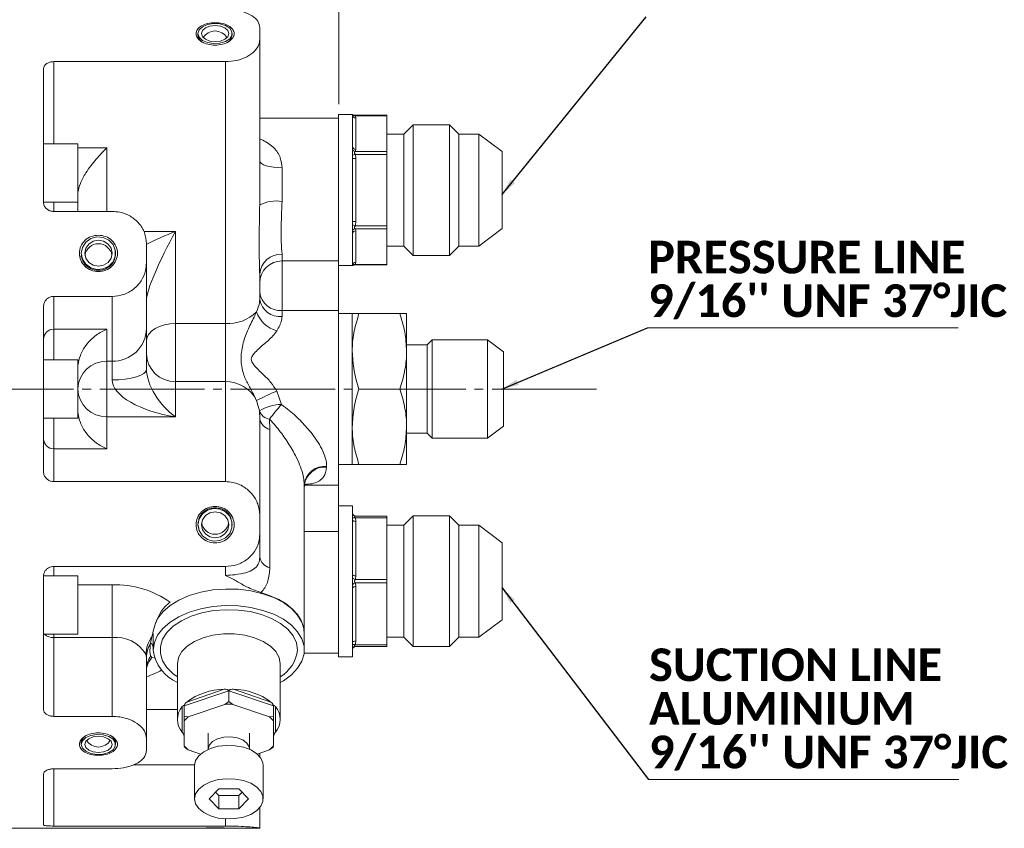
# Model space of a CAD drawing. Header units: millimetres. Extents: x 10 to 831, y 10 to 584.
# Tile 17 of 25: x 407 to 551, y 405 to 523. Entities that reach past the tile are written whole.
import ezdxf

# ---------------------------------------------------------------- set-up
doc = ezdxf.new("R2010")
doc.units = ezdxf.units.MM
doc.linetypes.add('SLD-Centro', pattern=[19.05, 15.24, -1.27, 1.27, -1.27])
doc.linetypes.add('SLD-Solido', pattern=[0])
doc.styles.add('SLDTEXTSTYLE1', font='CALIBRIB.TTF')
doc.styles.add('SLDTEXTSTYLE3', font='GOTHIC.TTF', dxfattribs={"width": 0.913})
doc.styles.get("Standard").update_dxf_attribs({"font": 'CALIBRI.TTF'})
doc.dimstyles.new('SLDDIMSTYLE0', dxfattribs={"dimtxt": 3, "dimasz": 2.5, "dimexe": 0, "dimexo": 0.0625, "dimgap": 0.75, "dimtad": 1, "dimrnd": 1e-09, "dimzin": 12, "dimdsep": 46, "dimtxsty": 'SLDTEXTSTYLE3', "dimsah": 1, "dimcen": 0.09, "dimadec": 0, "dimazin": 3, "dimtfac": 1, "dimtofl": 0, "dimtmove": 0, "dimatfit": 3, "dimfxl": 0, "dimfrac": 2, "dimtolj": 1, "dimtzin": 12, "dimarcsym": 0})
doc.dimstyles.new('SLDDIMSTYLE3', dxfattribs={"dimtxt": 0.18, "dimasz": 2.5, "dimexe": 0, "dimexo": 0.0625, "dimgap": 0, "dimtad": 0, "dimtih": 1, "dimtoh": 1, "dimdec": 0, "dimrnd": 1e-09, "dimzin": 0, "dimdsep": 46, "dimtxsty": 'Standard', "dimsah": 1, "dimcen": 0.09, "dimadec": 0, "dimazin": 0, "dimtfac": 2.5, "dimtdec": 0, "dimtofl": 0, "dimtmove": 0, "dimatfit": 3, "dimfxl": 0, "dimfrac": 2, "dimtolj": 1, "dimtzin": 0, "dimarcsym": 0})

# ---------------------------------------------------------------- blocks, each defined once
blk = doc.blocks.new('_D_2')
at = {"color": 7, "linetype": 'SLD-Solido', "lineweight": 0}
for p, q in [((317.4, 505.72), (317.4, 560.76)), ((453.9, 559.76), (317.4, 559.76)), ((453.9, 510.2), (453.9, 560.76))]:
    blk.add_line(p, q, dxfattribs=at)
for points in [[(317.4, 559.76), (319.9, 559.45), (319.9, 560.07)], [(453.9, 559.76), (451.4, 560.07), (451.4, 559.45)]]:
    blk.add_solid(points, dxfattribs=at)
at = {"color": 7, "linetype": 'SLD-Solido', "lineweight": 0, "insert": (379.55, 563.59), "char_height": 3, "attachment_point": 1, "style": 'SLDTEXTSTYLE3'}
blk.add_mtext('136,50', dxfattribs=at)
blk = doc.blocks.new('SW_NOTE_4')
at = {"color": 0, "linetype": 'SLD-Solido', "lineweight": 0}
for p, q in [((0, 0), (45.24, 0)), ((45.24, 0), (0, 0)), ((0, 0), (45.24, 0)), ((45.24, 0), (0, 0)), ((0, 0), (45.24, 0)), ((45.24, 0), (0, 0))]:
    blk.add_line(p, q, dxfattribs=at)
at = {"color": 0, "linetype": 'Continuous', "lineweight": 0, "char_height": 4.7625, "attachment_point": 1, "style": 'SLDTEXTSTYLE1'}
for s, insert in [('PRESSURE LINE', (0.07, 12.71)), ("9/16'' UNF 37°JIC", (0.07, 6.36))]:
    blk.add_mtext(s, dxfattribs=dict(at, insert=insert))
blk = doc.blocks.new('SW_NOTE_6')
at = {"color": 0, "linetype": 'SLD-Solido', "lineweight": 0}
for p, q in [((0, 0), (45.24, 0)), ((45.24, 0), (0, 0)), ((0, 0), (45.24, 0)), ((45.24, 0), (0, 0)), ((0, 0), (45.24, 0)), ((45.24, 0), (0, 0))]:
    blk.add_line(p, q, dxfattribs=at)
at = {"color": 0, "linetype": 'Continuous', "lineweight": 0, "attachment_point": 1, "style": 'SLDTEXTSTYLE1'}
for s, insert, char_height in [('SUCTION LINE', (0.09, 19.1), 4.7625), ('ALUMINIUM', (0.09, 12.75), 4.762), ("9/16'' UNF 37°JIC", (0.09, 6.4), 4.7625)]:
    blk.add_mtext(s, dxfattribs=dict(at, insert=insert, char_height=char_height))

msp = doc.modelspace()

# ---------------------------------------------------------------- linework, layer by layer
at = {"color": 7, "linetype": 'SLD-Solido', "lineweight": 15}
for p, q in [((442.398, 519.605), (442.398, 521.369)), ((433.398, 520.501), (433.398, 520.268)), ((438.398, 520.268), (438.398, 520.501)), ((442.398, 519.605), (442.398, 495.552)), ((437.398, 516.413), (412.398, 516.413)), ((412.398, 516.413), (412.398, 504.421)), ((437.398, 478.266), (437.398, 516.413)), ((410.898, 515.393), (410.898, 495.954)), ((453.898, 508.202), (442.398, 508.202)), ((455.898, 508.702), (453.898, 508.702)), ((453.898, 486.706), (453.898, 508.702)), ((455.898, 508.702), (455.898, 508.691)), ((455.898, 508.691), (455.898, 508.653)), ((455.898, 508.653), (455.898, 504.071)), ((460.898, 508.594), (456.209, 508.594)), ((460.898, 508.527), (456.319, 508.527)), ((456.398, 508.22), (456.398, 503.638)), ((460.898, 508.594), (460.898, 508.527)), ((460.898, 508.527), (460.898, 503.331)), ((464.773, 507.227), (463.398, 505.852)), ((470.043, 507.227), (464.773, 507.227)), ((464.773, 488.177), (464.773, 507.227)), ((471.398, 505.872), (470.043, 507.227)), ((470.043, 488.177), (470.043, 507.227)), ((463.398, 505.852), (460.898, 505.852)), ((463.398, 489.552), (463.398, 505.852)), ((474.298, 505.872), (471.398, 505.872)), ((471.398, 489.532), (471.398, 505.872)), ((477.698, 503.31), (474.298, 505.872)), ((474.298, 489.532), (474.298, 505.872)), ((415.898, 504.421), (410.898, 504.421)), ((415.898, 504.421), (415.898, 495.921)), ((415.898, 503.856), (420.148, 503.856)), ((420.148, 503.856), (420.148, 494.581)), ((455.898, 504.071), (455.898, 503.619)), ((455.898, 503.619), (455.898, 502.774)), ((456.319, 502.898), (455.898, 502.774)), ((455.898, 502.774), (455.898, 502.284)), ((455.898, 502.284), (455.898, 493.119)), ((456.398, 502.284), (455.898, 502.284)), ((456.319, 503.331), (460.898, 503.331)), ((460.898, 502.898), (456.319, 502.898)), ((456.398, 502.284), (456.398, 493.119)), ((460.898, 503.331), (460.898, 502.898)), ((460.898, 502.898), (460.898, 492.506)), ((477.698, 492.094), (477.698, 503.31)), ((445.648, 500.951), (445.648, 496.06)), ((415.898, 497.391), (415.922, 497.391)), ((410.898, 495.921), (415.898, 495.921)), ((412.398, 495.921), (412.398, 494.581)), ((415.898, 494.581), (415.898, 495.921)), ((412.398, 494.581), (420.898, 494.581)), ((455.898, 493.119), (455.898, 492.63)), ((456.398, 493.119), (455.898, 493.119)), ((455.898, 492.63), (455.898, 491.785)), ((456.319, 492.506), (455.898, 492.63)), ((456.319, 492.506), (460.898, 492.506)), ((460.898, 492.073), (456.319, 492.073)), ((460.898, 492.506), (460.898, 492.073)), ((460.898, 492.073), (460.898, 486.877)), ((474.298, 489.532), (477.698, 492.094)), ((425.502, 491.67), (430.148, 491.67)), ((430.148, 491.67), (430.148, 478.266)), ((455.898, 491.785), (455.898, 491.333)), ((455.898, 491.333), (455.898, 486.75)), ((456.398, 491.766), (456.398, 487.183)), ((425.898, 487.069), (425.898, 489.922)), ((460.898, 489.552), (463.398, 489.552)), ((463.398, 489.552), (464.773, 488.177)), ((470.043, 488.177), (471.398, 489.532)), ((471.398, 489.532), (474.298, 489.532)), ((416.398, 488.501), (416.398, 488.412)), ((416.398, 488.121), (416.399, 488.192)), ((416.398, 488.121), (416.398, 488.078)), ((416.398, 487.935), (416.399, 488.007)), ((421.398, 488.412), (421.398, 488.501)), ((445.648, 488.346), (445.648, 487.373)), ((464.773, 488.177), (470.043, 488.177)), ((425.898, 487.069), (425.898, 477.521)), ((445.648, 487.373), (453.898, 487.373)), ((445.648, 487.373), (445.648, 480.168)), ((453.898, 486.702), (455.898, 486.702)), ((453.898, 480.168), (453.898, 486.702)), ((455.898, 486.75), (455.898, 486.713)), ((455.898, 486.713), (455.898, 486.702)), ((456.209, 486.81), (460.898, 486.81)), ((456.319, 486.877), (460.898, 486.877)), ((460.898, 486.877), (460.898, 486.81)), ((442.398, 485.45), (442.398, 481.745)), ((412.398, 482.217), (420.898, 482.217)), ((412.398, 482.217), (412.398, 477.421)), ((420.898, 472.766), (420.898, 482.217)), ((410.898, 480.738), (410.898, 456.711)), ((445.648, 480.168), (445.648, 479.292)), ((445.648, 480.168), (453.898, 480.168)), ((453.898, 454.724), (453.898, 480.168)), ((455.878, 479.724), (453.898, 479.724)), ((455.878, 474.224), (455.878, 479.724)), ((456.86, 479.724), (462.816, 479.724)), ((463.798, 479.724), (463.798, 474.224)), ((430.148, 478.266), (437.398, 478.266)), ((430.148, 478.266), (430.148, 469.802)), ((437.398, 469.802), (437.398, 478.266)), ((412.398, 477.421), (420.148, 477.421)), ((412.398, 477.421), (412.398, 472.974)), ((420.148, 477.421), (420.148, 472.766)), ((425.898, 477.521), (425.898, 471.582)), ((466.798, 475.153), (463.798, 475.153)), ((467.512, 475.868), (466.798, 475.153)), ((466.798, 475.153), (466.798, 462.295)), ((475.603, 475.868), (467.512, 475.868)), ((467.512, 475.868), (467.512, 461.58)), ((477.898, 474.139), (475.603, 475.868)), ((475.603, 461.58), (475.603, 475.868)), ((455.878, 463.224), (455.878, 474.224)), ((463.798, 474.224), (463.798, 463.224)), ((477.898, 474.139), (477.898, 463.31)), ((415.898, 472.974), (410.898, 472.974)), ((415.898, 472.974), (415.898, 464.474)), ((415.898, 472.19), (415.922, 472.19)), ((420.148, 472.766), (420.898, 472.766)), ((420.148, 472.766), (420.148, 464.682)), ((420.898, 470.037), (420.898, 472.766)), ((430.148, 469.802), (430.148, 464.682)), ((430.148, 469.802), (437.398, 469.802)), ((437.398, 455.231), (437.398, 469.802)), ((444.88, 468.423), (445.573, 466.463)), ((456.86, 468.724), (462.816, 468.724)), ((442.352, 465.522), (441.932, 467.051)), ((415.898, 465.258), (415.922, 465.258)), ((442.398, 464.434), (442.352, 465.522)), ((410.898, 464.474), (415.898, 464.474)), ((412.398, 464.474), (412.398, 460.027)), ((420.148, 464.682), (420.148, 460.027)), ((420.148, 464.682), (430.148, 464.682)), ((442.398, 464.434), (442.398, 450.379)), ((443.822, 464.328), (443.88, 462.831)), ((443.88, 462.831), (443.88, 442.673)), ((455.878, 457.724), (455.878, 463.224)), ((463.798, 463.224), (463.798, 457.724)), ((463.798, 462.295), (466.798, 462.295)), ((466.798, 462.295), (467.512, 461.58)), ((475.603, 461.58), (477.898, 463.31)), ((467.512, 461.58), (475.603, 461.58)), ((412.398, 460.027), (412.398, 455.231)), ((412.398, 460.027), (420.148, 460.027)), ((453.898, 457.724), (455.878, 457.724)), ((456.86, 457.724), (462.816, 457.724)), ((452.148, 457.459), (452.148, 457.337)), ((412.398, 455.231), (437.398, 455.231)), ((448.898, 454.844), (448.898, 433.203)), ((449.005, 454.724), (453.898, 454.724)), ((453.898, 449.437), (453.898, 454.724)), ((455.898, 451.717), (453.898, 451.717)), ((455.898, 451.717), (455.898, 450.717)), ((455.898, 450.717), (455.898, 450.478)), ((455.898, 450.478), (455.898, 449.99)), ((433.399, 449.256), (433.398, 449.327)), ((433.398, 449.036), (433.398, 448.947)), ((433.398, 449.036), (433.512, 448.415)), ((438.331, 448.672), (438.398, 449.036)), ((438.398, 449.327), (438.397, 449.256)), ((438.398, 448.947), (438.398, 449.036)), ((442.398, 450.379), (442.398, 447.526)), ((453.898, 440.717), (453.898, 449.437)), ((455.898, 449.99), (455.898, 449.685)), ((455.898, 449.685), (455.898, 441.748)), ((456.319, 450.217), (460.898, 450.217)), ((460.898, 449.967), (456.319, 449.967)), ((456.398, 449.435), (456.398, 441.498)), ((460.898, 450.217), (460.898, 449.967)), ((460.898, 449.967), (460.898, 440.967)), ((464.773, 450.242), (463.398, 448.867)), ((470.043, 450.242), (464.773, 450.242)), ((464.773, 440.717), (464.773, 450.242)), ((471.398, 448.887), (470.043, 450.242)), ((470.043, 440.717), (470.043, 450.242)), ((448.898, 447.965), (453.898, 447.965)), ((463.398, 448.867), (460.898, 448.867)), ((463.398, 440.717), (463.398, 448.867)), ((474.298, 448.887), (471.398, 448.887)), ((471.398, 440.717), (471.398, 448.887)), ((477.698, 446.325), (474.298, 448.887)), ((474.298, 440.717), (474.298, 448.887)), ((442.398, 447.526), (442.398, 444.277)), ((477.698, 440.717), (477.698, 446.325)), ((412.398, 442.867), (437.398, 442.867)), ((412.398, 442.867), (412.398, 441.528)), ((437.398, 441.573), (437.398, 442.867)), ((415.898, 441.528), (410.898, 441.528)), ((410.898, 441.494), (410.898, 422.055)), ((415.898, 441.528), (415.898, 433.028)), ((453.898, 429.717), (453.898, 440.717)), ((455.898, 441.748), (455.898, 441.205)), ((455.898, 441.205), (455.898, 440.229)), ((456.319, 440.967), (460.898, 440.967)), ((460.898, 440.467), (456.319, 440.467)), ((460.898, 440.967), (460.898, 440.467)), ((460.898, 440.467), (460.898, 431.467)), ((463.398, 432.567), (463.398, 440.717)), ((464.773, 431.192), (464.773, 440.717)), ((470.043, 431.192), (470.043, 440.717)), ((471.398, 432.547), (471.398, 440.717)), ((474.298, 432.547), (474.298, 440.717)), ((477.698, 435.109), (477.698, 440.717)), ((415.898, 440.181), (420.898, 440.181)), ((420.898, 440.181), (420.898, 432.498)), ((455.898, 440.229), (455.898, 439.685)), ((455.898, 439.685), (455.898, 431.748)), ((456.398, 439.935), (456.398, 431.998)), ((474.298, 432.547), (477.698, 435.109)), ((448.898, 433.203), (448.898, 433.127)), ((410.898, 433.028), (415.898, 433.028)), ((412.398, 433.028), (412.398, 432.498)), ((412.398, 432.498), (412.398, 421.035)), ((420.898, 432.498), (412.398, 432.498)), ((420.898, 421.035), (420.898, 432.498)), ((426.69, 432.62), (426.508, 431.696)), ((426.898, 433.127), (426.898, 430.7)), ((448.898, 430.7), (448.898, 433.127)), ((460.898, 432.567), (463.398, 432.567)), ((463.398, 432.567), (464.773, 431.192)), ((470.043, 431.192), (471.398, 432.547)), ((471.398, 432.547), (474.298, 432.547)), ((426.655, 431.705), (426.898, 431.156)), ((455.898, 431.748), (455.898, 431.444)), ((455.898, 431.444), (455.898, 430.956)), ((455.898, 430.956), (455.898, 430.717)), ((455.898, 430.717), (455.898, 429.717)), ((456.319, 431.467), (460.898, 431.467)), ((460.898, 431.217), (456.319, 431.217)), ((460.898, 431.467), (460.898, 431.217)), ((464.773, 431.192), (470.043, 431.192)), ((425.898, 429.61), (425.814, 430.096)), ((425.898, 429.61), (425.898, 417.843)), ((426.508, 429.832), (426.69, 429.592)), ((426.69, 429.592), (427.238, 429.528)), ((448.867, 430.217), (453.898, 430.217)), ((453.898, 429.717), (455.898, 429.717)), ((426.016, 428.441), (425.984, 428.348)), ((430.398, 428.678), (430.398, 420.588)), ((445.398, 420.588), (445.398, 428.678)), ((437.888, 424.753), (431.408, 422.554)), ((431.758, 423.119), (437.238, 424.979)), ((437.888, 423.216), (437.888, 424.753)), ((437.908, 424.753), (437.908, 423.216)), ((444.388, 422.554), (437.908, 424.753)), ((438.558, 424.979), (444.038, 423.119)), ((437.888, 423.216), (437.33, 422.784)), ((438.466, 422.784), (437.908, 423.216)), ((425.898, 422.055), (430.398, 422.055)), ((431.098, 418.728), (431.098, 422.447)), ((431.398, 421.007), (431.398, 422.544)), ((431.408, 422.554), (431.408, 421.017)), ((437.33, 422.784), (431.966, 420.964)), ((443.83, 420.964), (438.466, 422.784)), ((444.388, 421.017), (444.388, 422.554)), ((444.398, 422.544), (444.398, 421.007)), ((444.698, 422.447), (444.698, 418.728)), ((412.398, 421.035), (420.898, 421.035)), ((431.398, 420.385), (431.398, 416.745)), ((431.966, 420.964), (431.408, 421.017)), ((444.388, 421.017), (443.83, 420.964)), ((444.398, 420.385), (444.398, 421.007)), ((444.398, 416.745), (444.398, 420.385)), ((425.898, 416.08), (425.898, 417.843)), ((434.898, 418.565), (434.898, 416.3)), ((440.898, 416.3), (440.898, 418.565)), ((416.398, 417.18), (416.398, 416.947)), ((421.398, 416.947), (421.398, 417.18)), ((431.408, 416.599), (431.966, 416.166)), ((431.966, 416.166), (433.789, 415.548)), ((434.898, 416.3), (434.898, 416.224)), ((440.898, 416.224), (440.898, 416.3)), ((442.007, 415.548), (443.83, 416.166)), ((443.83, 416.166), (444.388, 416.599)), ((442.398, 415.68), (442.398, 415.154)), ((412.398, 413.394), (420.898, 413.394)), ((412.398, 413.394), (412.398, 405.055)), ((424.034, 413.964), (432.9, 413.964)), ((432.898, 413.873), (432.898, 409.019)), ((442.898, 409.019), (442.898, 413.873)), ((410.898, 412.651), (410.898, 405.226)), ((436.455, 410.488), (435.011, 409.019)), ((439.341, 410.488), (436.455, 410.488)), ((440.785, 409.019), (439.341, 410.488)), ((435.011, 409.019), (436.455, 407.549)), ((435.965, 409.989), (436.455, 409.491)), ((436.455, 409.491), (439.341, 409.491)), ((436.455, 409.491), (436.455, 407.549)), ((439.341, 409.491), (439.831, 409.989)), ((439.341, 409.491), (439.341, 407.549)), ((439.341, 407.549), (440.785, 409.019)), ((436.455, 407.549), (439.341, 407.549)), ((442.398, 407.738), (442.398, 404.742)), ((437.398, 405.055), (437.398, 406.094)), ((403.398, 404.724), (433.122, 404.724)), ((437.398, 405.055), (412.398, 405.055)), ((438.398, 404.724), (433.398, 404.724)), ((438.674, 404.724), (442.398, 404.724)), ((442.398, 404.742), (442.398, 404.724))]:
    msp.add_line(p, q, dxfattribs=at)
at = {"color": 7, "linetype": 'SLD-Centro', "lineweight": 0}
msp.add_line((491.483, 468.724), (288.898, 468.724), dxfattribs=at)
at = {"color": 7, "linetype": 'SLD-Solido', "lineweight": 15, "flags": 128}
for points in [[(433.398, 520.501), (433.567, 519.97), (434.05, 519.511), (434.784, 519.186), (435.667, 519.038), (436.582, 519.088), (437.405, 519.328), (438.024, 519.728), (438.355, 520.231), (438.355, 520.771), (438.024, 521.275), (437.405, 521.674), (436.582, 521.915), (435.667, 521.964), (434.784, 521.817), (434.05, 521.491), (433.567, 521.032), (433.398, 520.501)], [(433.898, 520.501), (434.05, 520.051), (434.484, 519.67), (435.133, 519.415), (435.898, 519.326), (436.663, 519.415), (437.312, 519.67), (437.746, 520.051), (437.898, 520.501), (437.746, 520.951), (437.312, 521.332), (436.663, 521.587), (435.898, 521.677), (435.133, 521.587), (434.484, 521.332), (434.05, 520.951), (433.898, 520.501)], [(442.398, 501.956), (442.46, 501.76), (442.645, 501.571), (442.946, 501.398), (443.35, 501.245), (443.842, 501.12), (444.404, 501.027), (445.014, 500.97), (445.648, 500.951)], [(416.398, 488.501), (416.567, 487.642), (417.05, 486.899), (417.784, 486.373), (418.667, 486.134), (419.582, 486.214), (420.405, 486.604), (421.024, 487.249), (421.355, 488.064), (421.355, 488.938), (421.024, 489.753), (420.405, 490.399), (419.582, 490.788), (418.667, 490.869), (417.784, 490.63), (417.05, 490.103), (416.567, 489.36), (416.398, 488.501)], [(416.898, 488.501), (417.05, 487.773), (417.484, 487.156), (418.133, 486.744), (418.898, 486.599), (419.663, 486.744), (420.312, 487.156), (420.746, 487.773), (420.898, 488.501), (420.746, 489.229), (420.312, 489.846), (419.663, 490.258), (418.898, 490.403), (418.133, 490.258), (417.484, 489.846), (417.05, 489.229), (416.898, 488.501)], [(430.148, 478.266), (429.319, 478.218), (428.522, 478.075), (427.787, 477.845), (427.143, 477.534), (426.614, 477.155), (426.222, 476.724), (425.98, 476.255), (425.898, 475.768)], [(425.898, 471.582), (425.802, 471.281), (425.517, 470.991), (425.055, 470.724), (424.434, 470.49), (423.676, 470.298), (422.811, 470.155), (421.873, 470.067), (420.898, 470.037)], [(433.398, 448.947), (433.567, 448.088), (434.05, 447.345), (434.784, 446.819), (435.667, 446.579), (436.582, 446.66), (437.405, 447.05), (438.024, 447.695), (438.355, 448.51), (438.355, 449.384), (438.024, 450.199), (437.405, 450.844), (436.582, 451.234), (435.667, 451.314), (434.784, 451.075), (434.05, 450.549), (433.567, 449.806), (433.398, 448.947)], [(433.898, 448.947), (434.05, 448.219), (434.484, 447.602), (435.133, 447.19), (435.898, 447.045), (436.663, 447.19), (437.312, 447.602), (437.746, 448.219), (437.898, 448.947), (437.746, 449.675), (437.312, 450.292), (436.663, 450.704), (435.898, 450.849), (435.133, 450.704), (434.484, 450.292), (434.05, 449.675), (433.898, 448.947)], [(455.898, 449.685), (455.908, 449.637), (455.936, 449.59), (455.982, 449.546), (456.044, 449.508), (456.12, 449.477), (456.207, 449.454), (456.3, 449.44), (456.398, 449.435)], [(455.898, 441.748), (455.908, 441.699), (455.936, 441.652), (455.982, 441.609), (456.044, 441.571), (456.12, 441.54), (456.207, 441.517), (456.3, 441.503), (456.398, 441.498)], [(448.898, 433.127), (448.858, 433.676), (448.543, 434.757), (447.922, 435.791), (447.012, 436.748), (445.84, 437.601), (444.439, 438.326), (442.85, 438.901), (441.119, 439.31), (439.295, 439.541), (437.431, 439.587), (435.581, 439.448), (433.797, 439.127), (432.131, 438.633), (430.631, 437.981), (429.34, 437.189), (428.295, 436.281), (427.526, 435.281), (427.197, 434.624)], [(448.898, 433.203), (448.788, 434.114), (448.461, 435.007), (447.923, 435.864), (447.184, 436.668), (446.261, 437.403), (445.17, 438.054), (443.934, 438.608), (442.578, 439.054)], [(455.898, 439.685), (455.908, 439.734), (455.936, 439.781), (455.982, 439.824), (456.044, 439.862), (456.12, 439.893), (456.207, 439.916), (456.3, 439.93), (456.398, 439.935)], [(445.398, 425.971), (445.84, 426.226), (447.012, 427.08), (447.922, 428.037), (448.543, 429.071), (448.858, 430.152), (448.858, 431.249), (448.543, 432.329), (447.922, 433.363), (447.012, 434.321), (445.84, 435.174), (444.439, 435.899), (442.85, 436.474), (441.119, 436.882), (439.295, 437.114), (437.431, 437.16), (435.581, 437.021), (433.797, 436.7), (432.131, 436.206), (430.631, 435.554), (429.34, 434.762), (428.295, 433.854), (427.526, 432.854), (427.056, 431.793), (426.898, 430.7), (426.898, 430.7)], [(430.398, 426.812), (429.808, 427.245), (428.888, 428.15), (428.258, 429.137), (427.938, 430.173), (427.938, 431.227), (428.258, 432.264), (428.888, 433.251), (429.808, 434.155), (430.987, 434.949), (432.389, 435.606), (433.968, 436.105), (435.673, 436.431), (437.449, 436.572), (439.24, 436.525), (440.988, 436.29), (442.637, 435.876), (444.133, 435.296), (445.429, 434.568), (446.482, 433.715), (447.26, 432.766), (447.737, 431.75), (447.898, 430.7), (447.898, 430.7)], [(445.398, 428.678), (445.234, 429.594), (444.75, 430.471), (443.966, 431.269), (442.916, 431.954), (441.648, 432.495), (440.216, 432.87), (438.682, 433.062), (437.114, 433.062), (435.58, 432.87), (434.148, 432.495), (432.88, 431.954), (431.83, 431.269), (431.046, 430.471), (430.562, 429.594), (430.398, 428.678), (430.398, 428.678)], [(455.898, 431.748), (455.908, 431.797), (455.936, 431.844), (455.982, 431.887), (456.044, 431.925), (456.12, 431.956), (456.207, 431.979), (456.3, 431.993), (456.398, 431.998)], [(416.398, 416.947), (416.567, 416.416), (417.05, 415.957), (417.784, 415.632), (418.667, 415.484), (419.582, 415.534), (420.405, 415.774), (421.024, 416.173), (421.355, 416.677), (421.355, 417.217), (421.024, 417.721), (420.405, 418.12), (419.582, 418.36), (418.667, 418.41), (417.784, 418.262), (417.05, 417.937), (416.567, 417.478), (416.398, 416.947)], [(416.898, 416.947), (417.05, 416.497), (417.484, 416.116), (418.133, 415.861), (418.898, 415.771), (419.663, 415.861), (420.312, 416.116), (420.746, 416.497), (420.898, 416.947), (420.746, 417.397), (420.312, 417.778), (419.663, 418.033), (418.898, 418.123), (418.133, 418.033), (417.484, 417.778), (417.05, 417.397), (416.898, 416.947)], [(440.898, 416.3), (440.857, 416.59), (440.536, 417.139), (439.93, 417.597), (439.103, 417.915), (438.146, 418.057), (437.162, 418.009), (436.257, 417.776), (435.531, 417.383), (435.061, 416.872), (434.898, 416.3)], [(442.898, 413.873), (442.859, 414.241), (442.547, 414.955), (441.943, 415.6), (441.085, 416.137), (440.027, 416.532), (438.835, 416.76), (437.584, 416.806), (436.353, 416.668), (435.219, 416.354), (434.253, 415.885), (433.516, 415.289), (433.055, 414.604), (432.898, 413.873), (432.898, 413.873)], [(432.898, 409.019), (433.055, 408.288), (433.516, 407.603), (434.253, 407.007), (435.219, 406.537), (436.353, 406.224), (437.584, 406.085), (438.835, 406.132), (440.027, 406.359), (441.085, 406.754), (441.943, 407.291), (442.547, 407.937), (442.859, 408.65), (442.859, 409.387), (442.547, 410.1), (441.943, 410.746), (441.085, 411.283), (440.027, 411.678), (438.835, 411.905), (437.584, 411.952), (436.353, 411.814), (435.219, 411.5), (434.253, 411.03), (433.516, 410.434), (433.055, 409.749), (432.898, 409.019)]]:
    msp.add_lwpolyline(points, dxfattribs=at)
at = {"color": 7, "linetype": 'SLD-Solido', "lineweight": 15}
for centre, radius, start, end in [((435.898, 518.883), 2, 30.63223, 149.36777), ((456.237, 508.94), 0.42, 216.23305, 281.25396), ((456.367, 508.689), 0.47, 184.40195, 273.81126), ((456.367, 504.107), 0.47, 184.40195, 273.81126), ((456.406, 503.91), 0.585, 209.78089, 261.47876), ((444.855, 490.483), 5.633, 81.91053, 115.8661), ((456.406, 491.494), 0.585, 98.52124, 150.21911), ((456.367, 491.297), 0.47, 86.18874, 175.59805), ((418.898, 487.883), 2, 9.11314, 170.88686), ((445.481, 485.262), 3.088, 86.89221, 176.51168), ((445.622, 484.149), 3.224, 89.53422, 179.52652), ((456.367, 486.714), 0.47, 86.18874, 175.59805), ((456.237, 486.464), 0.42, 78.74604, 143.76695), ((445.378, 483.154), 2.999, 186.31501, 275.15853), ((445.298, 482.208), 2.937, 189.07113, 276.83489), ((437.779, 484.146), 5.892, 266.29268, 314.82161), ((446.085, 481.429), 4.402, 199.40762, 254.11739), ((412.362, 475.957), 1.465, 88.59906, 178.52695), ((421.017, 477.647), 4.882, 268.59906, 358.52695), ((430.047, 473.951), 4.15, 181.47305, 271.40094), ((420.047, 468.617), 4.15, 88.59906, 178.52695), ((437.454, 464.782), 5.021, 26.86707, 90.63434), ((420.047, 468.831), 4.15, 181.47305, 271.40094), ((466.641, 417.837), 55.068, 113.27652, 116.65975), ((445.625, 460.302), 6.161, 90.4888, 122.09094), ((462.747, 450.594), 23.383, 137.26218, 144.02993), ((444.089, 466.159), 1.85, 200.14721, 261.71136), ((444.329, 464.733), 1.954, 188.79847, 256.72404), ((412.362, 461.492), 1.465, 181.47305, 271.40094), ((451.862, 454.488), 2.985, 84.49271, 173.14974), ((451.873, 454.356), 2.994, 84.73043, 173.51653), ((456.398, 450.717), 0.5, 180, 270), ((456.323, 450.694), 0.477, 206.94846, 269.49733), ((435.898, 449.565), 2, 189.11314, 350.88686), ((456.136, 450.489), 0.553, 244.48164, 289.30094), ((444.329, 444.575), 1.954, 188.79847, 256.72404), ((456.499, 441.777), 0.83, 223.58318, 257.46979), ((456.499, 439.656), 0.83, 102.53021, 136.41682), ((421.382, 426.33), 13.859, 54.8288, 91.99994), ((412.273, 434.224), 1.73, 223.74906, 274.14653), ((421.519, 427.538), 4.999, 30.77514, 97.13604), ((430.126, 430.013), 4.312, 142.81137, 178.89952), ((429.843, 429.589), 3.945, 147.71395, 179.69085), ((432.774, 431.389), 5.917, 186.68357, 246.31903), ((442.752, 431.262), 5.177, 300.74073, 353.77468), ((456.136, 430.945), 0.553, 70.69906, 115.51836), ((456.323, 430.739), 0.477, 90.50267, 153.05154), ((456.398, 430.717), 0.5, 90, 180), ((429.52, 427.82), 3.622, 146.26153, 179.57245), ((429.385, 427.239), 3.578, 138.88075, 160.37212), ((422.302, 438.337), 12.067, 287.33853, 298.7398), ((437.389, 415.529), 9.451, 90.91727, 126.57284), ((438.407, 415.529), 9.451, 53.42716, 89.08273), ((437.898, 410.456), 12.76, 89.95676, 90.04324), ((433.257, 420.588), 2.849, 139.2585, 220.7415), ((437.898, 410.562), 12.235, 87.33854, 92.66146), ((442.539, 420.588), 2.849, 319.2585, 40.7415), ((434.71, 417.764), 4.635, 135.4282, 135.59806), ((434.844, 417.569), 4.451, 130.28747, 140.73878), ((440.952, 417.569), 4.451, 39.26122, 49.71253), ((441.086, 417.764), 4.635, 44.40194, 44.5718), ((418.898, 418.565), 2, 210.63223, 329.36777), ((434.844, 419.561), 4.451, 219.26122, 229.71253), ((434.71, 419.852), 4.635, 224.40194, 224.5718), ((440.952, 419.561), 4.451, 310.28747, 320.73878), ((441.086, 419.852), 4.635, 315.4282, 315.59806)]:
    msp.add_arc(centre, radius, start, end, dxfattribs=at)
for centre, major_axis, ratio, start_param, end_param in [((420.148, 497.008), (4.25, 0), 0.8506508, 3.0356076, 3.1415927), ((430.148, 489.172), (4.116, 7.87), 0.1346033, 1.318891, 2.8896873), ((430.148, 489.172), (9.21, 3.656), 0.23534, 1.4776511, 1.9510722), ((420.148, 471.717), (0, 4.469), 0.9510565, 1.4648113, 1.5707963), ((430.148, 468.724), (-3.548, 4.612), 0.5074307, 0.5830953, 2.1538917), ((430.148, 468.724), (9.225, -1.61), 0.4264078, 3.2158614, 4.7866577), ((420.148, 465.731), (0, 4.469), 0.9510565, 1.5707963, 1.6767813)]:
    msp.add_ellipse(centre, major_axis=major_axis, ratio=ratio, start_param=start_param, end_param=end_param, dxfattribs=at)
for points, knots in [([(442.398, 521.369), (442.343, 521.685), (442.232, 522.317), (441.372, 523.118), (440.104, 523.706), (438.697, 524.011), (437.766, 524.042), (437.398, 524.054)], [0, 0, 0, 0, 0.2144865, 0.4289507, 0.6439377, 0.85899, 1, 1, 1, 1]), ([(435.898, 522.091), (436.261, 522.067), (436.987, 522.019), (437.914, 521.663), (438.525, 521.139), (438.748, 520.504), (438.525, 519.855), (437.915, 519.288), (436.988, 518.906), (435.898, 518.767), (434.808, 518.906), (433.881, 519.288), (433.271, 519.855), (433.048, 520.504), (433.271, 521.139), (433.882, 521.663), (434.809, 522.019), (435.535, 522.067), (435.898, 522.091)], [0, 0, 0, 0, 0.0623842, 0.1248202, 0.1873303, 0.2499128, 0.3125263, 0.3750974, 0.437521, 0.4999991, 0.5624765, 0.6248993, 0.6874712, 0.7500853, 0.812667, 0.8751765, 0.9376144, 1, 1, 1, 1]), ([(433.398, 520.268), (433.425, 520.098), (433.469, 519.824), (433.769, 519.471), (433.994, 519.269), (434.166, 519.187), (434.185, 519.178)], [0, 0, 0, 0, 0.4213363, 0.6782068, 0.965107, 1, 1, 1, 1]), ([(437.398, 516.413), (437.958, 516.45), (439.079, 516.524), (440.574, 517.093), (441.706, 517.915), (442.311, 518.806), (442.373, 519.378), (442.398, 519.605)], [0, 0, 0, 0, 0.2138364, 0.4276478, 0.6421257, 0.8572681, 1, 1, 1, 1]), ([(437.611, 519.178), (437.63, 519.187), (437.802, 519.269), (438.02, 519.472), (438.251, 519.712), (438.284, 519.864), (438.295, 519.914)], [0, 0, 0, 0, 0.0497613, 0.4582503, 0.8240767, 1, 1, 1, 1]), ([(410.898, 515.393), (410.915, 515.509), (410.948, 515.742), (411.209, 516.049), (411.593, 516.278), (412.014, 516.396), (412.29, 516.408), (412.398, 516.413)], [0, 0, 0, 0, 0.2165081, 0.4330536, 0.6486284, 0.8628624, 1, 1, 1, 1]), ([(456.209, 508.596), (456.203, 508.595), (456.161, 508.591), (456.091, 508.606), (456.008, 508.633), (455.949, 508.665), (455.916, 508.688), (455.904, 508.697), (455.903, 508.698)], [0, 0, 0, 0, 0.0560089, 0.3782857, 0.6437105, 0.8495272, 0.9911239, 1, 1, 1, 1]), ([(456.209, 508.594), (456.209, 508.594), (456.211, 508.593), (456.242, 508.579), (456.283, 508.555), (456.308, 508.536), (456.319, 508.527)], [0, 0, 0, 0, 0.12987945, 0.5020381, 0.77388659, 1, 1, 1, 1]), ([(456.319, 508.527), (456.336, 508.494), (456.381, 508.405), (456.397, 508.301), (456.398, 508.232), (456.398, 508.22)], [0, 0, 0, 0, 0.332235, 0.8881137, 1, 1, 1, 1]), ([(442.398, 505.179), (443.013, 504.881), (444.171, 504.321), (445.045, 503.2), (445.54, 502.094), (445.602, 501.442), (445.648, 500.951)], [0, 0, 0, 0, 0.3555408, 0.6690987, 0.7502005, 1, 1, 1, 1]), ([(415.922, 497.391), (416.015, 497.803), (416.223, 498.723), (417.163, 500.43), (418.514, 502.233), (419.607, 503.358), (420.145, 503.853), (420.148, 503.856)], [0, 0, 0, 0, 0.1784744, 0.3978055, 0.70189, 0.9981896, 1, 1, 1, 1]), ([(456.398, 503.638), (456.398, 503.637), (456.398, 503.534), (456.358, 503.432), (456.319, 503.331)], [0, 0, 0, 0, 0.0107406, 1, 1, 1, 1]), ([(456.319, 503.331), (456.317, 503.329), (456.284, 503.301), (456.233, 503.251), (456.205, 503.169), (456.21, 503.102), (456.235, 503.041), (456.274, 502.972), (456.302, 502.927), (456.319, 502.898)], [0, 0, 0, 0, 0.026921, 0.3355404, 0.4695268, 0.5754864, 0.7265732, 0.8245492, 1, 1, 1, 1]), ([(456.319, 502.898), (456.336, 502.831), (456.381, 502.653), (456.397, 502.446), (456.398, 502.308), (456.398, 502.284)], [0, 0, 0, 0, 0.332235, 0.8881137, 1, 1, 1, 1]), ([(412.398, 494.581), (412.23, 494.596), (411.894, 494.626), (411.446, 494.862), (411.107, 495.208), (410.925, 495.594), (410.906, 495.851), (410.898, 495.954)], [0, 0, 0, 0, 0.2130939, 0.4261735, 0.6396755, 0.8542531, 1, 1, 1, 1]), ([(442.398, 485.45), (442.373, 486.321), (442.32, 488.188), (442.319, 491.645), (442.373, 494.305), (442.398, 495.552)], [0, 0, 0, 0, 0.3174087, 0.6803284, 1, 1, 1, 1]), ([(445.648, 496.06), (445.607, 495.025), (445.52, 492.853), (445.521, 490.1), (445.607, 488.911), (445.648, 488.346)], [0, 0, 0, 0, 0.3234061, 0.6788153, 1, 1, 1, 1]), ([(425.898, 489.922), (425.843, 490.451), (425.732, 491.509), (424.872, 492.903), (423.604, 493.95), (422.197, 494.502), (421.266, 494.558), (420.898, 494.581)], [0, 0, 0, 0, 0.2144865, 0.4289507, 0.6439377, 0.85899, 1, 1, 1, 1]), ([(456.319, 492.506), (456.296, 492.468), (456.253, 492.399), (456.217, 492.321), (456.206, 492.26), (456.21, 492.216), (456.244, 492.14), (456.286, 492.102), (456.319, 492.073)], [0, 0, 0, 0, 0.2330301, 0.4195726, 0.4605465, 0.5920832, 0.6837999, 1, 1, 1, 1]), ([(456.398, 493.119), (456.398, 493.117), (456.398, 492.911), (456.358, 492.707), (456.319, 492.506)], [0, 0, 0, 0, 0.0107406, 1, 1, 1, 1]), ([(456.319, 492.073), (456.336, 492.039), (456.381, 491.95), (456.397, 491.846), (456.398, 491.777), (456.398, 491.766)], [0, 0, 0, 0, 0.332235, 0.8881137, 1, 1, 1, 1]), ([(418.898, 491.134), (419.261, 491.093), (419.987, 491.012), (420.914, 490.411), (421.525, 489.54), (421.748, 488.503), (421.525, 487.462), (420.915, 486.568), (419.988, 485.975), (418.898, 485.759), (417.808, 485.975), (416.881, 486.568), (416.271, 487.462), (416.048, 488.503), (416.271, 489.54), (416.882, 490.411), (417.809, 491.012), (418.535, 491.093), (418.898, 491.134)], [0, 0, 0, 0, 0.0623842, 0.1248202, 0.1873303, 0.2499128, 0.3125263, 0.3750974, 0.437521, 0.4999991, 0.5624765, 0.6248993, 0.6874712, 0.7500853, 0.812667, 0.8751765, 0.9376144, 1, 1, 1, 1]), ([(416.477, 487.977), (416.493, 487.853), (416.529, 487.563), (416.768, 487.135), (417.112, 486.706), (417.558, 486.368), (418.15, 486.094), (418.898, 485.967), (419.646, 486.094), (420.238, 486.368), (420.683, 486.707), (421.033, 487.134), (421.319, 487.701), (421.438, 488.409), (421.365, 488.996), (421.225, 489.264), (421.212, 489.29)], [0, 0, 0, 0, 0.0470031, 0.109628, 0.179574, 0.2496343, 0.3123205, 0.4151617, 0.5179665, 0.5806628, 0.6507523, 0.7206689, 0.7832835, 0.8861972, 0.9889532, 1, 1, 1, 1]), ([(420.898, 482.217), (421.458, 482.271), (422.579, 482.379), (424.074, 483.219), (425.206, 484.451), (425.811, 485.814), (425.873, 486.711), (425.898, 487.069)], [0, 0, 0, 0, 0.2138364, 0.4276478, 0.6421257, 0.8572681, 1, 1, 1, 1]), ([(455.903, 486.706), (455.906, 486.708), (455.92, 486.719), (455.968, 486.751), (456.064, 486.798), (456.157, 486.802), (456.209, 486.805)], [0, 0, 0, 0, 0.0358583, 0.1646463, 0.5236135, 1, 1, 1, 1]), ([(456.319, 486.877), (456.314, 486.872), (456.279, 486.844), (456.23, 486.819), (456.206, 486.809), (456.209, 486.81), (456.209, 486.81)], [0, 0, 0, 0, 0.114872, 0.710747, 0.9659057, 1, 1, 1, 1]), ([(456.398, 487.183), (456.398, 487.182), (456.398, 487.079), (456.358, 486.977), (456.319, 486.877)], [0, 0, 0, 0, 0.0107406, 1, 1, 1, 1]), ([(410.898, 480.738), (410.915, 480.905), (410.948, 481.24), (411.209, 481.685), (411.593, 482.019), (412.014, 482.193), (412.29, 482.21), (412.398, 482.217)], [0, 0, 0, 0, 0.21650812, 0.43305361, 0.64862845, 0.86286244, 1, 1, 1, 1]), ([(441.932, 479.966), (442.116, 480.426), (442.367, 481.054), (442.391, 481.599), (442.398, 481.745)], [0, 0, 0, 0, 0.7317327, 1, 1, 1, 1]), ([(441.932, 467.051), (441.763, 467.413), (441.333, 468.337), (440.558, 469.598), (439.987, 470.948), (439.729, 472.172), (439.67, 473.16), (439.727, 474.127), (439.976, 475.506), (440.584, 477.25), (441.405, 478.824), (441.815, 479.713), (441.932, 479.966)], [0, 0, 0, 0, 0.0847489, 0.2156421, 0.3479617, 0.4367022, 0.5002781, 0.5636461, 0.6413141, 0.7894216, 0.9400074, 1, 1, 1, 1]), ([(445.648, 479.292), (445.637, 479.111), (445.598, 478.441), (445.183, 477.721), (444.88, 477.195)], [0, 0, 0, 0, 0.2697613, 1, 1, 1, 1]), ([(455.878, 474.224), (455.879, 474.354), (455.888, 475.342), (456.103, 477.203), (456.606, 478.879), (456.86, 479.724)], [0, 0, 0, 0, 0.0700962, 0.5307876, 1, 1, 1, 1]), ([(456.86, 479.724), (456.463, 479.724), (455.939, 479.724), (455.89, 479.724), (455.878, 479.724)], [0, 0, 0, 0, 0.75750436, 1, 1, 1, 1]), ([(462.816, 479.724), (463.09, 478.831), (463.644, 477.028), (463.746, 475.164), (463.798, 474.224)], [0, 0, 0, 0, 0.495458, 1, 1, 1, 1]), ([(463.798, 479.724), (463.786, 479.724), (463.737, 479.724), (463.213, 479.724), (462.816, 479.724)], [0, 0, 0, 0, 0.24249564, 1, 1, 1, 1]), ([(415.922, 472.19), (416.015, 472.672), (416.223, 473.746), (417.163, 475.319), (418.514, 476.652), (419.607, 477.23), (420.145, 477.42), (420.148, 477.421)], [0, 0, 0, 0, 0.1784744, 0.3978055, 0.70189, 0.9981896, 1, 1, 1, 1]), ([(444.88, 477.195), (444.692, 476.943), (444.164, 476.234), (442.959, 475.202), (441.851, 474.261), (441.258, 473.5), (441.142, 473.052), (441.266, 472.568), (441.849, 471.836), (442.846, 470.914), (444.039, 469.767), (444.612, 468.852), (444.88, 468.423)], [0, 0, 0, 0, 0.08986033, 0.25296673, 0.41644521, 0.46628794, 0.49986558, 0.53353183, 0.59148754, 0.73330095, 0.87497431, 1, 1, 1, 1]), ([(456.86, 468.724), (456.586, 469.617), (456.032, 471.42), (455.93, 473.284), (455.878, 474.224)], [0, 0, 0, 0, 0.495458, 1, 1, 1, 1]), ([(463.798, 474.224), (463.797, 474.094), (463.788, 473.106), (463.573, 471.245), (463.07, 469.569), (462.816, 468.724)], [0, 0, 0, 0, 0.0700962, 0.5307876, 1, 1, 1, 1]), ([(456.86, 468.724), (456.586, 467.831), (456.032, 466.028), (455.93, 464.164), (455.878, 463.224)], [0, 0, 0, 0, 0.49545796, 1, 1, 1, 1]), ([(463.798, 463.224), (463.797, 463.354), (463.788, 464.342), (463.573, 466.203), (463.07, 467.879), (462.816, 468.724)], [0, 0, 0, 0, 0.0700962, 0.5307876, 1, 1, 1, 1]), ([(445.573, 466.463), (445.956, 466.175), (446.991, 465.397), (448.522, 463.975), (449.915, 462.39), (450.93, 460.941), (451.759, 459.426), (452.123, 458.242), (452.144, 457.573), (452.148, 457.459)], [0, 0, 0, 0, 0.1104297, 0.2980853, 0.485444, 0.6159763, 0.7463291, 0.9566722, 1, 1, 1, 1]), ([(420.148, 460.027), (420.145, 460.028), (419.607, 460.218), (418.514, 460.796), (417.163, 462.129), (416.223, 463.702), (416.015, 464.776), (415.922, 465.258)], [0, 0, 0, 0, 0.0018104, 0.29811, 0.6021945, 0.8215256, 1, 1, 1, 1]), ([(448.898, 454.844), (448.83, 455.478), (448.756, 456.173), (448.204, 457.817), (447.461, 459.419), (446.116, 461.558), (444.939, 463.119), (444.119, 464.007), (443.822, 464.328)], [0, 0, 0, 0, 0.23482731, 0.2573259, 0.52032851, 0.70420029, 0.89302304, 1, 1, 1, 1]), ([(455.878, 463.224), (455.879, 463.094), (455.888, 462.106), (456.103, 460.245), (456.606, 458.569), (456.86, 457.724)], [0, 0, 0, 0, 0.0700962, 0.5307876, 1, 1, 1, 1]), ([(462.816, 457.724), (463.09, 458.617), (463.644, 460.42), (463.746, 462.284), (463.798, 463.224)], [0, 0, 0, 0, 0.495458, 1, 1, 1, 1]), ([(456.86, 457.724), (456.463, 457.724), (455.939, 457.724), (455.89, 457.724), (455.878, 457.724)], [0, 0, 0, 0, 0.75750436, 1, 1, 1, 1]), ([(463.798, 457.724), (463.786, 457.724), (463.737, 457.724), (463.213, 457.724), (462.816, 457.724)], [0, 0, 0, 0, 0.2424956, 1, 1, 1, 1]), ([(412.398, 455.231), (412.23, 455.247), (411.894, 455.28), (411.446, 455.532), (411.107, 455.904), (410.925, 456.32), (410.906, 456.598), (410.898, 456.711)], [0, 0, 0, 0, 0.2130939, 0.4261735, 0.6396755, 0.8542531, 1, 1, 1, 1]), ([(452.148, 457.337), (452.067, 456.816), (451.974, 456.22), (451.448, 455.603), (450.929, 455.227), (450.066, 454.877), (449.288, 454.841), (448.898, 454.824)], [0, 0, 0, 0, 0.3418057, 0.3917924, 0.5905918, 0.7950742, 1, 1, 1, 1]), ([(442.398, 450.379), (442.343, 450.919), (442.232, 451.998), (441.372, 453.452), (440.104, 454.558), (438.697, 455.147), (437.766, 455.207), (437.398, 455.231)], [0, 0, 0, 0, 0.2144865, 0.4289507, 0.6439377, 0.85899, 1, 1, 1, 1]), ([(448.887, 454.549), (448.887, 454.544), (448.881, 454.51), (448.943, 454.7), (449.139, 454.858), (449.124, 454.85), (449.12, 454.848)], [0, 0, 0, 0, 0.0589138, 0.4168679, 0.8152545, 1, 1, 1, 1]), ([(435.898, 451.617), (436.261, 451.576), (436.987, 451.492), (437.914, 450.876), (438.525, 449.99), (438.748, 448.947), (438.525, 447.912), (437.915, 447.033), (436.988, 446.454), (435.898, 446.244), (434.808, 446.454), (433.881, 447.033), (433.271, 447.912), (433.048, 448.947), (433.271, 449.99), (433.882, 450.876), (434.809, 451.492), (435.535, 451.576), (435.898, 451.617)], [0, 0, 0, 0, 0.06238419, 0.12482018, 0.18733029, 0.24991285, 0.31252629, 0.37509742, 0.43752096, 0.49999909, 0.56247654, 0.62489934, 0.68747115, 0.75008533, 0.81266696, 0.87517652, 0.93761435, 1, 1, 1, 1]), ([(435.898, 451.432), (435.611, 451.405), (435.15, 451.362), (434.559, 451.078), (434.112, 450.743), (433.772, 450.314), (433.553, 449.945), (433.52, 449.719), (433.511, 449.658)], [0, 0, 0, 0, 0.2628931, 0.4229631, 0.6017671, 0.7803734, 0.940285, 1, 1, 1, 1]), ([(438.247, 449.849), (438.18, 449.999), (438.036, 450.32), (437.68, 450.742), (437.238, 451.078), (436.646, 451.362), (436.185, 451.405), (435.898, 451.432)], [0, 0, 0, 0, 0.1672101, 0.357878, 0.5486692, 0.7194724, 1, 1, 1, 1]), ([(456.319, 450.217), (456.296, 450.214), (456.253, 450.21), (456.217, 450.183), (456.206, 450.153), (456.21, 450.126), (456.244, 450.065), (456.286, 450.009), (456.319, 449.967)], [0, 0, 0, 0, 0.2330301, 0.4195726, 0.4605465, 0.5920832, 0.6837999, 1, 1, 1, 1]), ([(456.319, 449.967), (456.336, 449.909), (456.381, 449.755), (456.397, 449.575), (456.398, 449.455), (456.398, 449.435)], [0, 0, 0, 0, 0.332235, 0.8881137, 1, 1, 1, 1]), ([(437.398, 442.867), (437.958, 442.918), (439.079, 443.019), (440.574, 443.808), (441.706, 444.979), (442.311, 446.294), (442.373, 447.175), (442.398, 447.526)], [0, 0, 0, 0, 0.2138364, 0.4276478, 0.6421257, 0.8572681, 1, 1, 1, 1]), ([(437.398, 441.573), (437.872, 441.599), (438.974, 441.659), (440.431, 441.925), (441.534, 442.389), (442.181, 443.073), (442.386, 443.781), (442.396, 444.194), (442.398, 444.277)], [0, 0, 0, 0, 0.1716151, 0.3986166, 0.6161299, 0.8108904, 0.9622113, 1, 1, 1, 1]), ([(410.898, 441.494), (410.915, 441.648), (410.948, 441.957), (411.209, 442.371), (411.593, 442.682), (412.014, 442.845), (412.29, 442.861), (412.398, 442.867)], [0, 0, 0, 0, 0.2165081, 0.4330536, 0.6486284, 0.8628624, 1, 1, 1, 1]), ([(443.88, 442.673), (443.823, 442.015), (443.71, 440.728), (443.076, 439.622), (442.634, 439.118), (442.578, 439.054)], [0, 0, 0, 0, 0.4778375, 0.9331525, 1, 1, 1, 1]), ([(442.578, 439.054), (441.858, 439.319), (440.544, 439.803), (439.003, 440.768), (437.964, 441.324), (437.402, 441.572), (437.398, 441.573)], [0, 0, 0, 0, 0.3760256, 0.6870578, 0.9978993, 1, 1, 1, 1]), ([(456.319, 440.967), (456.314, 440.958), (456.279, 440.907), (456.227, 440.831), (456.206, 440.735), (456.211, 440.658), (456.241, 440.587), (456.283, 440.519), (456.308, 440.483), (456.319, 440.467)], [0, 0, 0, 0, 0.0575422, 0.3560307, 0.4838459, 0.5658509, 0.7515405, 0.8871801, 1, 1, 1, 1]), ([(456.398, 441.498), (456.398, 441.496), (456.398, 441.318), (456.358, 441.141), (456.319, 440.967)], [0, 0, 0, 0, 0.0107406, 1, 1, 1, 1]), ([(456.319, 440.467), (456.336, 440.409), (456.381, 440.255), (456.397, 440.075), (456.398, 439.955), (456.398, 439.935)], [0, 0, 0, 0, 0.332235, 0.8881137, 1, 1, 1, 1]), ([(429.365, 437.659), (429.184, 437.526), (428.626, 437.116), (427.903, 436.147), (427.283, 434.815), (426.914, 433.626), (426.75, 432.888), (426.69, 432.62)], [0, 0, 0, 0, 0.1287282, 0.3958239, 0.6270597, 0.8640036, 1, 1, 1, 1]), ([(456.398, 431.998), (456.398, 431.996), (456.398, 431.818), (456.358, 431.641), (456.319, 431.467)], [0, 0, 0, 0, 0.01074058, 1, 1, 1, 1]), ([(426.508, 431.696), (426.445, 431.219), (426.344, 430.449), (426.463, 430.002), (426.508, 429.832)], [0, 0, 0, 0, 0.6187049, 1, 1, 1, 1]), ([(456.319, 431.467), (456.317, 431.463), (456.284, 431.415), (456.233, 431.356), (456.205, 431.294), (456.21, 431.258), (456.235, 431.236), (456.274, 431.22), (456.302, 431.218), (456.319, 431.217)], [0, 0, 0, 0, 0.026921, 0.3355404, 0.4695268, 0.5754864, 0.7265732, 0.8245492, 1, 1, 1, 1]), ([(425.901, 427.913), (425.901, 427.922), (425.898, 428.026), (425.904, 428.113), (425.979, 428.313), (425.995, 428.356)], [0, 0, 0, 0, 0.06577259, 0.80092487, 1, 1, 1, 1]), ([(425.977, 428.326), (425.997, 428.384), (426.049, 428.537), (426.139, 428.64), (426.105, 428.605), (426.104, 428.604)], [0, 0, 0, 0, 0.3732275, 0.9861245, 1, 1, 1, 1]), ([(437.238, 424.979), (437.364, 424.979), (437.53, 424.979), (437.722, 424.922), (437.808, 424.878), (437.864, 424.827), (437.886, 424.786), (437.888, 424.76), (437.888, 424.753)], [0, 0, 0, 0, 0.4864264, 0.6389478, 0.7922277, 0.8786193, 0.9658135, 1, 1, 1, 1]), ([(437.908, 424.753), (437.91, 424.768), (437.914, 424.8), (437.954, 424.851), (438.043, 424.912), (438.248, 424.979), (438.433, 424.979), (438.558, 424.979)], [0, 0, 0, 0, 0.0693478, 0.1538435, 0.2825863, 0.5181056, 1, 1, 1, 1]), ([(412.398, 421.035), (412.23, 421.046), (411.894, 421.068), (411.446, 421.241), (411.107, 421.496), (410.925, 421.784), (410.906, 421.977), (410.898, 422.055)], [0, 0, 0, 0, 0.2130939, 0.4261735, 0.6396755, 0.8542531, 1, 1, 1, 1]), ([(431.098, 422.447), (431.153, 422.509), (431.225, 422.59), (431.316, 422.629), (431.358, 422.629), (431.386, 422.605), (431.397, 422.576), (431.398, 422.551), (431.398, 422.544)], [0, 0, 0, 0, 0.4864264, 0.6389478, 0.7922277, 0.8786193, 0.9658135, 1, 1, 1, 1]), ([(431.408, 422.554), (431.409, 422.569), (431.411, 422.604), (431.431, 422.676), (431.476, 422.782), (431.583, 422.954), (431.688, 423.053), (431.758, 423.119)], [0, 0, 0, 0, 0.06934782, 0.15384351, 0.28258633, 0.51810557, 1, 1, 1, 1]), ([(444.038, 423.119), (444.109, 423.052), (444.203, 422.964), (444.303, 422.808), (444.348, 422.72), (444.376, 422.64), (444.387, 422.588), (444.388, 422.561), (444.388, 422.554)], [0, 0, 0, 0, 0.48642644, 0.63894781, 0.79222768, 0.87861928, 0.96581349, 1, 1, 1, 1]), ([(444.398, 422.544), (444.399, 422.558), (444.401, 422.588), (444.421, 422.619), (444.465, 422.634), (444.563, 422.598), (444.644, 422.508), (444.698, 422.447)], [0, 0, 0, 0, 0.06934782, 0.15384351, 0.28258633, 0.51810557, 1, 1, 1, 1]), ([(425.898, 417.843), (425.843, 418.187), (425.732, 418.876), (424.872, 419.835), (423.604, 420.577), (422.197, 420.978), (421.266, 421.019), (420.898, 421.035)], [0, 0, 0, 0, 0.2144865, 0.4289507, 0.6439377, 0.85899, 1, 1, 1, 1]), ([(431.398, 421.007), (431.398, 420.889), (431.398, 420.679), (431.398, 420.474), (431.398, 420.385)], [0, 0, 0, 0, 0.5642465, 1, 1, 1, 1]), ([(418.898, 418.635), (419.261, 418.608), (419.987, 418.554), (420.914, 418.158), (421.525, 417.596), (421.748, 416.945), (421.525, 416.311), (420.915, 415.783), (419.988, 415.44), (418.898, 415.316), (417.808, 415.44), (416.881, 415.783), (416.271, 416.311), (416.048, 416.945), (416.271, 417.596), (416.882, 418.158), (417.809, 418.554), (418.535, 418.608), (418.898, 418.635)], [0, 0, 0, 0, 0.0623842, 0.1248202, 0.1873303, 0.2499128, 0.3125263, 0.3750974, 0.437521, 0.4999991, 0.5624765, 0.6248993, 0.6874712, 0.7500853, 0.812667, 0.8751765, 0.9376144, 1, 1, 1, 1]), ([(417.184, 418.27), (417.166, 418.261), (416.994, 418.18), (416.765, 417.978), (416.49, 417.627), (416.349, 417.344), (416.398, 417.181), (416.398, 417.18)], [0, 0, 0, 0, 0.0340478, 0.3208193, 0.5775743, 0.9993616, 1, 1, 1, 1]), ([(421.398, 417.18), (421.398, 417.181), (421.447, 417.344), (421.306, 417.627), (421.031, 417.978), (420.802, 418.18), (420.63, 418.261), (420.612, 418.27)], [0, 0, 0, 0, 0.0006532, 0.4222928, 0.679089, 0.9659787, 1, 1, 1, 1]), ([(431.398, 418.146), (431.397, 418.161), (431.395, 418.196), (431.375, 418.267), (431.331, 418.374), (431.233, 418.549), (431.152, 418.656), (431.098, 418.728)], [0, 0, 0, 0, 0.0693478, 0.1538435, 0.2825863, 0.5181056, 1, 1, 1, 1]), ([(444.698, 418.728), (444.643, 418.655), (444.571, 418.56), (444.48, 418.401), (444.438, 418.312), (444.41, 418.232), (444.399, 418.179), (444.398, 418.153), (444.398, 418.146)], [0, 0, 0, 0, 0.4864264, 0.6389478, 0.7922277, 0.8786193, 0.9658135, 1, 1, 1, 1]), ([(420.898, 413.394), (421.458, 413.422), (422.579, 413.477), (424.074, 413.914), (425.206, 414.578), (425.811, 415.341), (425.873, 415.869), (425.898, 416.08)], [0, 0, 0, 0, 0.2138364, 0.4276478, 0.6421257, 0.8572681, 1, 1, 1, 1]), ([(410.898, 412.651), (410.915, 412.733), (410.948, 412.899), (411.209, 413.123), (411.593, 413.292), (412.014, 413.382), (412.29, 413.391), (412.398, 413.394)], [0, 0, 0, 0, 0.2165081, 0.4330536, 0.6486284, 0.8628624, 1, 1, 1, 1]), ([(412.398, 405.055), (412.23, 405.057), (411.894, 405.06), (411.446, 405.087), (411.107, 405.128), (410.925, 405.177), (410.906, 405.212), (410.898, 405.226)], [0, 0, 0, 0, 0.2130939, 0.4261735, 0.6396755, 0.8542531, 1, 1, 1, 1]), ([(433.398, 404.735), (433.377, 404.734), (433.15, 404.726), (433.072, 404.721), (433.264, 404.73), (433.885, 404.755), (434.81, 404.778), (435.899, 404.788), (436.989, 404.778), (437.909, 404.755), (438.544, 404.73), (438.63, 404.726), (438.674, 404.724)], [0, 0, 0, 0, 0.011285, 0.1215157, 0.2317443, 0.3416097, 0.4513549, 0.56091, 0.6704074, 0.7800426, 0.8899341, 1, 1, 1, 1]), ([(442.398, 404.742), (442.343, 404.759), (442.232, 404.794), (441.372, 404.892), (440.104, 404.986), (438.697, 405.046), (437.766, 405.053), (437.398, 405.055)], [0, 0, 0, 0, 0.2144865, 0.4289507, 0.6439377, 0.85899, 1, 1, 1, 1])]:
    msp.add_open_spline(points, degree=3, knots=knots, dxfattribs=at)

# ---------------------------------------------------------------- block references
at = {"color": 7, "linetype": 'Continuous', "lineweight": 0}
for name, p in [('SW_NOTE_4', (498.909, 477.612)), ('SW_NOTE_6', (499.024, 411.825))]:
    msp.add_blockref(name, p, dxfattribs=at)

# ---------------------------------------------------------------- dimensions: what is measured, and where the dimension line sits
at = {"color": 7, "linetype": 'SLD-Solido', "lineweight": 0}
dim = msp.add_linear_dim(base=(317.398, 559.758), p1=(453.898, 508.702), p2=(317.398, 504.224), dimstyle='SLDDIMSTYLE0', dxfattribs=at)
dim.commit()
dim.dimension.update_dxf_attribs({"geometry": '_D_2', "text_midpoint": (385.648, 559.758), "dimtype": 160})

# ---------------------------------------------------------------- leaders
at = {"color": 7, "linetype": 'Continuous', "lineweight": 0}
for points in [[(477.698, 497.062), (498.68, 522.962)], [(477.673, 468.724), (498.909, 477.612)], [(477.698, 439.78), (499.024, 411.825)]]:
    msp.add_leader(points, dimstyle='SLDDIMSTYLE3', dxfattribs=at)

doc.saveas('drawing.dxf')
